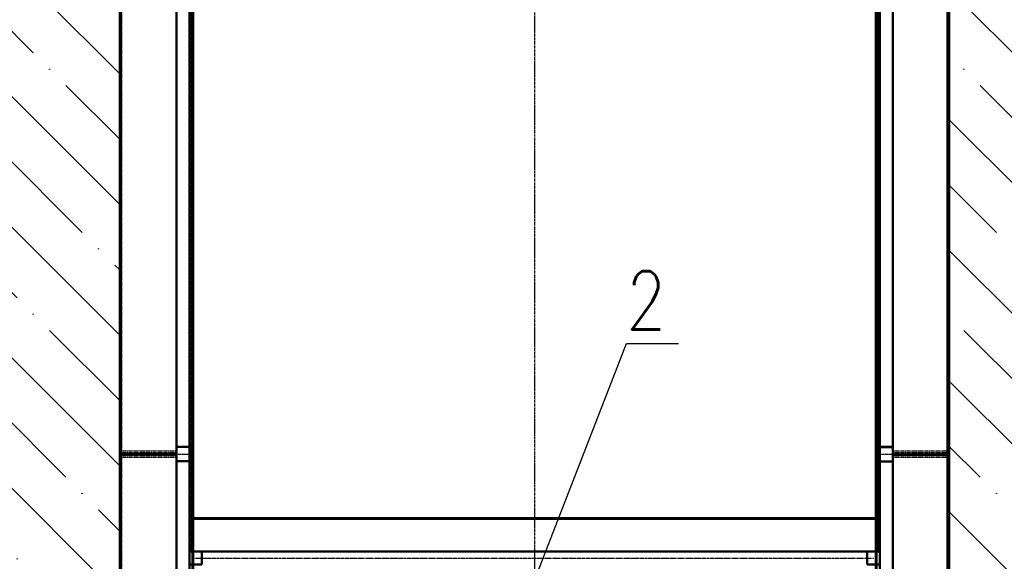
# Model space of a CAD drawing. Header units: millimetres. Extents: x 215401 to 282040, y -56103 to -5143.
# Tile 8 of 47: x 231046 to 237817, y -41895 to -38171. Entities that reach past the tile are written whole.
import ezdxf
from ezdxf import colors
from ezdxf.entities.mleader import LeaderData, LeaderLine
from ezdxf.math import Vec2, Vec3

# ---------------------------------------------------------------- set-up
doc = ezdxf.new("R2010")
doc.units = ezdxf.units.MM
for name, pattern in [('CENTER2', [28.575, 19.05, -3.175, 3.175, -3.175]), ('осевая', [50.8, 31.75, -6.35, 6.35, -6.35]), ('штриховая 04-2', [6, 4, -2])]:
    doc.linetypes.add(name, pattern=pattern)
for name, color, linetype, lineweight in [('ГТО-2_Бетон_060', 3, 'Continuous', 60), ('ГТО-2_Оси_025', 6, 'осевая', 25), ('ОЗиМ Линии', 7, 'Continuous', 25), ('ОЗиМ Металл', 1, 'Continuous', 50), ('ОЗиМ Металл штрих', 230, 'штриховая 04-2', 25), ('ОЗиМ Текст позиция', 2, 'Continuous', 35)]:
    doc.layers.add(name, color=color, linetype=linetype, lineweight=lineweight)
doc.layers.add('ГТО-2_Штриховка_018', color=7, linetype='Continuous', lineweight=18, true_color=0x6b6b6b)
doc.layers.add('ОЗиМ Оси', color=4, linetype='CENTER2')
doc.styles.add('RomanS', font='romans.shx', dxfattribs={"width": 0.7})
doc.styles.get("Standard").update_dxf_attribs({"font": 'arial.ttf'})
pattern_1 = [(135, (-199351.9, -1322687.87), (-449.0128, -449.0128), []), (135, (-199351.9, -1322238.85), (-449.0128, -449.0128), [793.75, -158.75, 0, -158.75])]

# ---------------------------------------------------------------- blocks, each defined once
blk = doc.blocks.new('A$C47311293')
at = {"layer": 'ОЗиМ Металл'}
for p, q in [((-2850.4, -10.1), (-2850, 22493.6)), ((-2350.3, 4319.8), (-2350, 22490)), ((2349.7, 4319.8), (2350, 22490)), ((2349.7, 4319.8), (2349.7, 22489.8)), ((2849.6, -10.5), (2850, 22490)), ((-2850, 4989.8, 0), (-2463, 4989.8, 0)), ((2850, 4987.5, 0), (2463, 4987.5, 0)), ((2349.7, 4549.8), (-2350.3, 4549.8)), ((2349.7, 4319.8), (-2288, 4319.8)), ((-2288, 4319.8), (-2288, 4229.8))]:
    blk.add_line(p, q, dxfattribs=at)
at = {"layer": 'ОЗиМ Металл', "elevation": 0}
for points in [[(-2463, 9940.4), (-2373, 9940.4), (-2373, 5039.8), (-2463, 5039.8)], [(2373, 9939.2), (2463, 9939.2), (2463, 5038.6), (2373, 5038.6)], [(-2463, 4939.8), (-2373, 4939.8), (-2373, 5039.8), (-2463, 5039.8)], [(2463, 4937.5), (2373, 4937.5), (2373, 5037.5), (2463, 5037.5)], [(-2463, 0), (-2373, 0), (-2373, 4939.8), (-2463, 4939.8)], [(2373, -1.2), (2463, -1.2), (2463, 4938.6), (2373, 4938.6)]]:
    blk.add_lwpolyline(points, close=True, dxfattribs=at)
at = {"layer": 'ОЗиМ Металл'}
for points in [[(-2288, 4229.8), (-2373, 4229.8), (-2373, 4319.8), (-2288, 4319.8)], [(2288, 4229.8), (2373, 4229.8), (2373, 4319.8), (2288, 4319.8)]]:
    blk.add_lwpolyline(points, close=True, dxfattribs=at)
at = {"layer": 'ОЗиМ Металл штрих', "ltscale": 0.5}
for p, q in [((-2838.4, -10.1), (-2838, 22490)), ((2361.7, 4316.6), (2361.7, 22489.8)), ((-2362.3, 4319.8), (-2362.1, 9989.8)), ((-2838, 5011.8, 0), (-2463, 5011.8, 0)), ((-2373, 5011.8, 0), (-2362, 5011.8, 0)), ((-2838, 4999.8, 0), (-2463, 4999.8, 0)), ((-2838, 4979.8, 0), (-2463, 4979.8, 0)), ((-2838, 4967.8, 0), (-2463, 4967.8, 0)), ((-2373, 4999.8, 0), (-2362, 4999.8, 0)), ((-2373, 4979.8, 0), (-2362, 4979.8, 0)), ((-2373, 4967.8, 0), (-2362, 4967.8, 0)), ((2373, 5009.5, 0), (2362, 5009.5, 0)), ((2373, 4997.5, 0), (2362, 4997.5, 0)), ((2373, 4977.5, 0), (2362, 4977.5, 0)), ((2373, 4965.5, 0), (2362, 4965.5, 0)), ((2838, 5009.5, 0), (2463, 5009.5, 0)), ((2838, 4997.5, 0), (2463, 4997.5, 0)), ((2838, 4977.5, 0), (2463, 4977.5, 0)), ((2838, 4965.5, 0), (2463, 4965.5, 0))]:
    blk.add_line(p, q, dxfattribs=at)
at = {"layer": 'ОЗиМ Металл штрих'}
for p, q in [((2837.6, -10.5), (2838, 22490)), ((2361.7, 4965.5), (2362, 13884.6)), ((2361.7, 4316.6), (2361.7, 4965.5)), ((2349.7, 4540), (-2350.3, 4540))]:
    blk.add_line(p, q, dxfattribs=at)
at = {"layer": 'ОЗиМ Металл штрих', "ltscale": 0.3}
for p, q in [((-2463, 4989.8, 0), (-2373, 4989.8, 0)), ((2463, 4987.5, 0), (2373, 4987.5, 0))]:
    blk.add_line(p, q, dxfattribs=at)
at = {"layer": 'ОЗиМ Оси'}
blk.add_line((-2359.3, 4274.8), (2330.6, 4274.8), dxfattribs=at)
blk = doc.blocks.new('_Dot')
at = {"color": 0, "linetype": 'ByBlock', "lineweight": -2}
blk.add_line((-0.5, 0), (-1, 0), dxfattribs=at)
at = {"color": 0, "linetype": 'ByBlock', "const_width": 0.5}
blk.add_lwpolyline([(-0.25, 0, 1), (0.25, 0, 1)], format="xyb", close=True, dxfattribs=at)

msp = doc.modelspace()

# ---------------------------------------------------------------- hatches: boundary and pattern name
at = {"layer": 'ГТО-2_Штриховка_018'}
h = msp.add_hatch(dxfattribs=at)
h.set_pattern_fill('ANSI35', color=256, scale=100, angle=90)
h.set_pattern_definition(pattern_1)
edge = h.paths.add_edge_path()
edge.add_line((224736.2, -23657.3), (223561.4, -23657.3))
edge.add_line((223561.4, -23657.3), (223561.4, -29157.3))
edge.add_line((223561.4, -29157.3), (224086.2, -29157.3))
edge.add_line((224086.2, -29157.3), (218836.2, -29157.3))
edge.add_line((218836.2, -29157.3), (217861.4, -29157.3))
edge.add_line((217861.4, -29157.3), (217861.4, -23657.3))
edge.add_line((217861.4, -23657.3), (216659, -23657.3))
edge.add_line((216659, -23657.3), (216659, -28896))
edge.add_line((216659, -28896), (217821.1, -29157.5))
edge.add_line((217821.1, -29157.5), (218608.8, -29196.9))
edge.add_arc((218628.2, -29212.6), 25, -38.92555, 141.07445, ccw=False)
edge.add_arc((218628.2, -29212.6), 25, 141.07445, 321.07445, ccw=False)
edge.add_line((218608.8, -29196.9), (217821.1, -29157.5))
edge.add_line((217821.1, -29157.5), (216659, -28896))
edge.add_line((216659, -28896), (216659, -29657.3))
edge.add_line((216659, -29657.3), (218111.4, -30257.3))
edge.add_line((218111.4, -30257.3), (218111.4, -47957.3))
edge.add_line((218111.4, -47957.3), (220336.2, -47957.3))
edge.add_line((220336.2, -47957.3), (222926.2, -49157.3))
edge.add_line((222926.2, -49157.3), (227586.2, -49157.3))
edge.add_line((227586.2, -49157.3), (227586.2, -46157.3))
edge.add_line((227586.2, -46157.3), (224736.2, -46157.3))
edge.add_line((224736.2, -46157.3), (224736.2, -23657.3))
h.paths.add_polyline_path([(220336.2, -41257.3), (223786.2, -41257.3), (223786.2, -44907.3), (220336.2, -44907.3)], flags=16)
h.paths.add_polyline_path([(220336.2, -40757.3), (220336.2, -37157.3), (223786.2, -37157.3), (223786.2, -40757.3)], flags=16)
h.paths.add_polyline_path([(220336.2, -36657.3), (220336.2, -29657.3), (223786.2, -29657.3), (223786.2, -36657.3)], flags=16)
h.paths.add_polyline_path([(234586.2, -46157.3), (227586.2, -46157.3), (227586.2, -49157.3), (234586.2, -49157.3)])
h.paths.add_polyline_path([(238736.2, -23657.3), (237436.2, -23657.3), (237436.2, -46157.3), (238736.2, -46157.3)])
h.paths.add_polyline_path([(241586.2, -46157.3), (234586.2, -46157.3), (234586.2, -49157.3), (241586.2, -49157.3)])
h.paths.add_polyline_path([(248586.2, -46157.3), (241586.2, -46157.3), (241586.2, -49157.3), (248586.2, -49157.3)])
h.paths.add_polyline_path([(245736.2, -23657.3), (244436.2, -23657.3), (244436.2, -46157.3), (245736.2, -46157.3)])
h.paths.add_polyline_path([(252736.2, -23657.3), (251436.2, -23657.3), (251436.2, -46157.3), (252736.2, -46157.3)])
h.paths.add_polyline_path([(255586.2, -46157.3), (248586.2, -46157.3), (248586.2, -49157.3), (255586.2, -49157.3)])
h.paths.add_polyline_path([(262586.2, -46157.3), (255586.2, -46157.3), (255586.2, -49157.3), (262586.2, -49157.3)])
h.paths.add_polyline_path([(259736.2, -23657.3), (258436.2, -23657.3), (258436.2, -46157.3), (259736.2, -46157.3)])
h = msp.add_hatch(dxfattribs=at)
h.set_pattern_fill('ANSI35', color=256, scale=100, angle=90)
h.set_pattern_definition(pattern_1)
h.paths.add_polyline_path([(231736.2, -23657.3), (230436.2, -23657.3), (230436.2, -46667.3), (231736.2, -46667.3)])

# ---------------------------------------------------------------- linework, layer by layer
at = {"layer": 'ГТО-2_Бетон_060'}
for p, q in [((231736.2, -23657.3), (231736.2, -46157.3)), ((232236.2, -23657.3), (232236.2, -46157.3)), ((236936.2, -23657.3), (236936.2, -46157.3)), ((237436.2, -23657.3), (237436.2, -46157.3))]:
    msp.add_line(p, q, dxfattribs=at)
at = {"layer": 'ГТО-2_Оси_025', "ltscale": 0.5}
msp.add_line((234586.2, -22017.3), (234586.2, -50147.7), dxfattribs=at)

# ---------------------------------------------------------------- block references
at = {"color": 5}
msp.add_blockref('A$C47311293', (234586.6, -46147.1), dxfattribs=at)

# ---------------------------------------------------------------- texts
at = {"layer": 'ОЗиМ Текст позиция', "color": 3, "style": 'RomanS', "width": 0.8}
msp.add_text('2', height=400, dxfattribs=at).set_placement((235216.1, -40300.7))

# ---------------------------------------------------------------- leaders
at = {"layer": 'ОЗиМ Линии'}
ml = msp.add_multileader_mtext('Standard', dxfattribs=at)
ml.set_content('{\\Fromans|c0;  }', color=256)
ml.set_leader_properties()
ml.set_arrow_properties(name='DOT')
ml.build(insert=Vec2(0, 0))
ml.multileader.update_dxf_attribs({"dogleg_length": 60, "arrow_head_size": 60})
ctx = ml.context
ctx.base_point, ctx.char_height, ctx.arrow_head_size, ctx.landing_gap_size, ctx.plane_origin = Vec3(235577.2, -40397.5), 400, 60, 1, Vec3(236391.6, -42718.7)
notes = []
notes.append((ctx, [(1, (1, 1, 0), (235218.5, -40397.5), (1, 0), 358.7, [(0, [(234382.1, -42548.3)], 0, [])])]))
ctx.mtext.insert, ctx.mtext.flow_direction = Vec3(235578.2, -40197.5), 5
for ctx, leaders in notes:
    for number, flags, end, landing, length, lines in leaders:
        leader = LeaderData()
        leader.index, (leader.has_last_leader_line, leader.has_dogleg_vector, leader.attachment_direction) = number, flags
        leader.last_leader_point, leader.dogleg_vector, leader.dogleg_length = Vec3(end), Vec3(landing), length
        for number, points, colour, breaks in lines:
            line = LeaderLine()
            line.index, line.vertices, line.color, line.breaks = number, Vec3.list(points), colors.encode_raw_color(colour), breaks
            leader.lines.append(line)
        ctx.leaders.append(leader)

doc.saveas('drawing.dxf')
